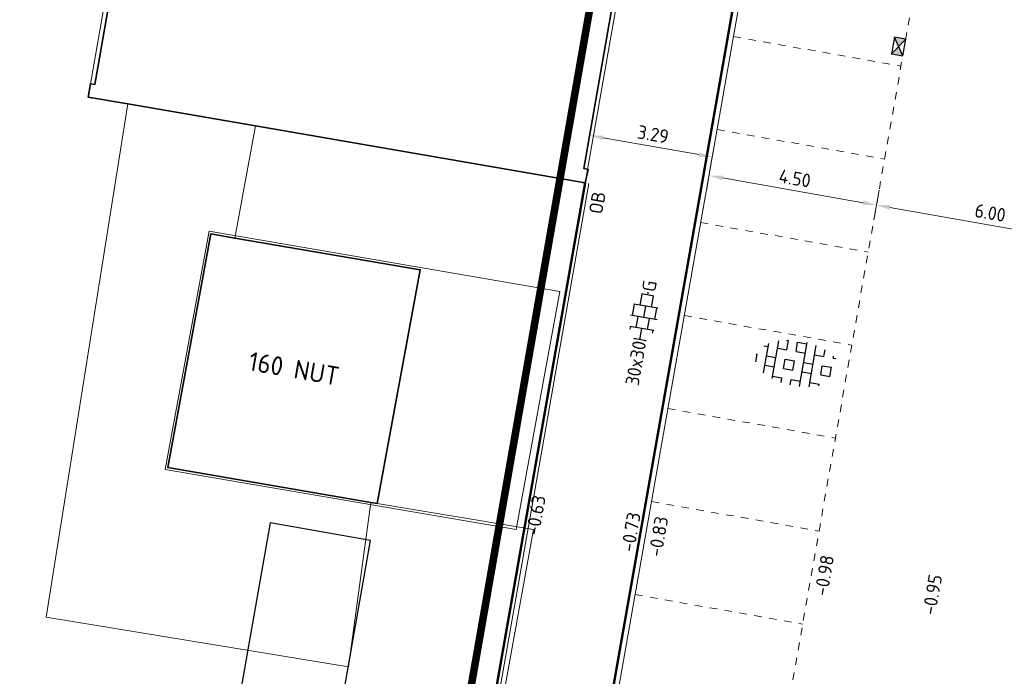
# Model space of a CAD drawing. Header units: metres. Extents: x 2514 to 227642, y 1683 to 852646.
# Tile 73 of 256: x 113555 to 113581, y 426430 to 426448. Entities that reach past the tile are written whole.
import ezdxf
from ezdxf.enums import TextEntityAlignment as Align
from ezdxf.lldxf.tags import DXFTag

# ---------------------------------------------------------------- set-up
doc = ezdxf.new("R2010")
doc.units = ezdxf.units.M
doc.linetypes.add('VW-1-1_STREEP', pattern=[2, 1, -1])
doc.linetypes.add('XX-CENTER', pattern=[8, 5, -1, 1, -1])
doc.layers.get('Defpoints').update_dxf_attribs({"color": 244, "lineweight": 35})
for name, color, linetype, lineweight in [('B-WE-GR-BEPLANTING_CULTUUR_HEESTERS-GV', 252, 'Continuous', 18), ('B-WE-KG-GRENS_PERCEEL-GV', 252, 'KG-PERCEEL', 18), ('B-WE-OG-BEBOUWING-GV', 4, 'Continuous', 35), ('B-WE-OG-BEBOUWING_HUISNUMMER-T25-200', 7, 'Continuous', 25), ('B-WE-OG-TERREIN_CULTUURSCHEIDING-GV', 252, 'Continuous', 18), ('N-WE-KG-WERKGRENS-G', 7, 'XX-CENTER', 35), ('N-WE-OG-BEBOUWING_TRAFOHUISJE-G', 4, 'Continuous', 25), ('N-WE-RI-HWA_KOLK-S', 150, 'Continuous', 25), ('N-WE-VH-KANTOPSLUITING-T18', 1, 'Continuous', 18), ('N-WE-VH-KANTOPSLUITING_ACHTERKANTBAND-G', 1, 'Continuous', 50), ('N-WE-VH-KANTOPSLUITING_OPSLUITBAND_100X200-G', 1, 'Continuous', 18), ('N-WE-VH-KANTOPSLUITING_TROTTOIRBAND_130 150-G', 2, 'Continuous', 13), ('N-WE-VH-M', 7, 'Continuous', 18), ('N-WE-VH-NAP-T18', 1, 'Continuous', 18), ('N-WE-VH-VERHARDING_GRASBETONSTEEN-S', 94, 'Continuous', 25), ('N-WE-VH-VERHARDING_TEGEL-S', 1, 'Continuous', 25), ('N-WE-VW-MARKERING_LANGS_STREEP_11_010-G', 7, 'VW-1-1_STREEP', 13)]:
    doc.layers.add(name, color=color, linetype=linetype, lineweight=lineweight)
doc.styles.add('ISO', font='NLCS-ISO.ttf')
doc.styles.add('NLCS-ISO', font='NLCS-ISO.ttf', dxfattribs={"height": 1.8})
doc.styles.add('NLCS-ISO-M200-T18', font='NLCS-ISO.ttf', dxfattribs={"height": 0.36})
doc.styles.add('NLCS-ISO-M200-T25', font='NLCS-ISO.ttf', dxfattribs={"height": 0.5})
doc.styles.get("Standard").update_dxf_attribs({"font": 'romans'})
tags = doc.linetypes.add('KG-PERCEEL', pattern='A,5.5,-2,["P",Standard,S=1.8,R=0,X=-0.5,Y=-0.9],-2,5.5,-2,[5,NLCS.SHX,S=0.75,R=0,X=0,Y=0],-2', length=19).pattern_tags.tags
tags[6] = DXFTag(74, 10)
doc.dimstyles.new('NLCS-M200-T18-PIJL_L2_H1', dxfattribs={"dimscale": 0.2, "dimtxt": 2.5, "dimasz": 1.8, "dimexe": 2, "dimexo": 2, "dimgap": 0.7, "dimtad": 1, "dimzin": 0, "dimdsep": 46, "dimtxsty": 'NLCS-ISO-M200-T18', "dimcen": 0, "dimdle": 2, "dimclrd": 256, "dimclre": 256, "dimclrt": 1, "dimadec": 1, "dimazin": 0, "dimtfac": 1, "dimtdec": 3, "dimtofl": 0, "dimtmove": 0, "dimatfit": 3, "dimfxl": 2, "dimfxlon": 1, "dimtfillclr": 256, "dimtolj": 1, "dimtzin": 0, "dimlwd": -1, "dimlwe": -1, "dimarcsym": 0})

# ---------------------------------------------------------------- blocks, each defined once
blk = doc.blocks.new('SVH-TEGEL_300X300_DUN_HALFST_KL-SO')
for p, q in [((-1.84, 1.5), (-1.5, 1.5)), ((-1.5, -1.6), (-1.5, 1.6)), ((0, -1.78), (0, 1.78)), ((0, 1.5), (1.5, 1.5)), ((1.5, -1.6), (1.5, 1.6)), ((-3.08, 0.75), (-3, 0.75)), ((-3, -0.83), (-3, 0.83)), ((-3, 0), (-1.5, 0)), ((-1.5, 0.75), (0, 0.75)), ((0, 0), (1.5, 0)), ((1.5, 0.75), (3, 0.75)), ((3, -0.83), (3, 0.83)), ((3, 0), (3.39, 0)), ((-3.08, -0.75), (-3, -0.75)), ((-1.5, -0.75), (0, -0.75)), ((1.5, -0.75), (3, -0.75)), ((-1.84, -1.5), (-1.5, -1.5)), ((0, -1.5), (1.5, -1.5))]:
    blk.add_line(p, q)
at = {"style": 'NLCS-ISO'}
blk.add_attdef('FORMAAT', text='', height=1.8, dxfattribs=at).set_placement((-3.18, 0), align=Align.MIDDLE_RIGHT)
blk.add_attdef('KLEUR', text='', height=1.8, dxfattribs=at).set_placement((3.49, 0), align=Align.MIDDLE_LEFT)
at = {"style": 'NLCS-ISO', "flags": 1}
blk.add_attdef('FUNCTIE', text='', height=1.8, dxfattribs=at).set_placement((0.12, -3.58), align=Align.MIDDLE_CENTER)
blk = doc.blocks.new('*D347')
at = {"layer": 'Defpoints', "color": 0, "transparency": 16777216}
for p in [(113573.138, 426443.949), (113569.742, 426443.644), (113572.983, 426443.073)]:
    blk.add_point(p, dxfattribs=at)
at = {"layer": 'N-WE-VH-M', "transparency": 16777216}
for p, q in [((113569.827, 426444.126), (113569.966, 426444.914)), ((113570.251, 426444.457), (113572.783, 426444.011)), ((113573.068, 426443.555), (113573.207, 426444.343))]:
    blk.add_line(p, q, dxfattribs=at)
for points in [[(113570.261, 426444.516), (113570.24, 426444.398), (113569.896, 426444.52)], [(113572.794, 426444.071), (113572.773, 426443.952), (113573.138, 426443.949)]]:
    blk.add_solid(points, dxfattribs=at)
at = {"layer": 'N-WE-VH-M', "color": 1, "transparency": 16777216, "insert": (113571.572, 426444.55), "char_height": 0.36, "attachment_point": 5, "rotation": 350.0136, "style": 'NLCS-ISO-M200-T18'}
blk.add_mtext('\\A1;3.29', dxfattribs=at)
blk = doc.blocks.new('*D627')
at = {"layer": 'Defpoints', "color": 0, "transparency": 16777216}
for p in [(113573.266, 426444.675), (113577.697, 426443.895), (113577.483, 426442.676)]:
    blk.add_point(p, dxfattribs=at)
at = {"layer": 'N-WE-VH-M', "transparency": 16777216}
for p, q in [((113573.12, 426443.85), (113572.982, 426443.063)), ((113573.406, 426443.394), (113577.128, 426442.739)), ((113577.552, 426443.07), (113577.413, 426442.282))]:
    blk.add_line(p, q, dxfattribs=at)
for points in [[(113573.416, 426443.453), (113573.395, 426443.335), (113573.051, 426443.457)], [(113577.139, 426442.798), (113577.118, 426442.68), (113577.483, 426442.676)]]:
    blk.add_solid(points, dxfattribs=at)
at = {"layer": 'N-WE-VH-M', "color": 1, "transparency": 16777216, "insert": (113575.322, 426443.382), "char_height": 0.36, "attachment_point": 5, "rotation": 350.0136, "style": 'NLCS-ISO-M200-T18'}
blk.add_mtext('\\A1;4.50', dxfattribs=at)
blk = doc.blocks.new('*D628')
at = {"layer": 'Defpoints', "color": 0, "transparency": 16777216}
for p in [(113577.697, 426443.895), (113583.78, 426443.839), (113583.392, 426441.636)]:
    blk.add_point(p, dxfattribs=at)
at = {"layer": 'N-WE-VH-M', "transparency": 16777216}
for p, q in [((113577.552, 426443.07), (113577.413, 426442.282)), ((113577.837, 426442.614), (113583.037, 426441.698)), ((113583.461, 426442.03), (113583.323, 426441.242))]:
    blk.add_line(p, q, dxfattribs=at)
for points in [[(113577.848, 426442.673), (113577.827, 426442.555), (113577.483, 426442.676)], [(113583.048, 426441.757), (113583.027, 426441.639), (113583.392, 426441.636)]]:
    blk.add_solid(points, dxfattribs=at)
at = {"layer": 'N-WE-VH-M', "color": 1, "transparency": 16777216, "insert": (113580.493, 426442.471), "char_height": 0.36, "attachment_point": 5, "rotation": 350.0136, "style": 'NLCS-ISO-M200-T18'}
blk.add_mtext('\\A1;6.00', dxfattribs=at)
blk = doc.blocks.new('N-SRI-KOLK_STRAAT_450X300-SO')
h = blk.add_hatch(color=256)
h.dxf.hatch_style = 1
h.paths.add_polyline_path([(0, 0.75), (-1.125, 1.5), (-1.125, 0)])
h.paths.add_polyline_path([(1.125, 1.5), (0, 0.75), (1.125, 0)])
for p, q in [((-1.125, 0), (1.125, 1.5)), ((1.125, 0), (-1.125, 1.5))]:
    blk.add_line(p, q)
at = {"flags": 128}
blk.add_lwpolyline([(-1.125, 0), (1.125, 0), (1.125, 1.5), (-1.125, 1.5)], close=True, dxfattribs=at)
blk = doc.blocks.new('SVH-GRASBETONSTEEN_01-SO')
at = {"ltscale": 0.1}
for p, q in [((-1.98, 2.79), (-1.75, 2.79)), ((-1.75, 1.54), (-1.75, 2.79)), ((-0.5, 2.79), (0.75, 2.79)), ((-0.5, 1.54), (-0.5, 2.79)), ((0.75, -2.95), (0.75, 2.95)), ((2, -2.78), (2, 2.78)), ((-4.84, 1.54), (-4.25, 1.54)), ((-4.25, -1.97), (-4.25, 1.97)), ((-3, -2.52), (-3, 2.52)), ((-3, 1.54), (-1.75, 1.54)), ((-0.5, 1.54), (0.75, 1.54)), ((2, 1.54), (3.25, 1.54)), ((3.25, 1.54), (3.25, 2.43)), ((4.5, 1.54), (4.5, 1.8)), ((4.5, 1.54), (4.84, 1.54)), ((-5.63, 0.29), (-5.5, 0.29)), ((-5.5, -0.71), (-5.5, 0.29)), ((-4.25, 0.29), (-3, 0.29)), ((-1.75, 0.29), (-0.5, 0.29)), ((-1.75, -0.96), (-1.75, 0.29)), ((-0.5, -0.96), (-0.5, 0.29)), ((0.75, 0.29), (2, 0.29)), ((3.25, 0.29), (4.5, 0.29)), ((3.25, -0.96), (3.25, 0.29)), ((4.5, -0.96), (4.5, 0.29)), ((-4.25, -0.96), (-3, -0.96)), ((-1.75, -0.96), (-0.5, -0.96)), ((0.75, -0.96), (2, -0.96)), ((3.25, -0.96), (4.5, -0.96)), ((-3, -2.21), (-1.75, -2.21)), ((-1.75, -2.83), (-1.75, -2.21)), ((-0.5, -2.21), (0.75, -2.21)), ((-0.5, -2.96), (-0.5, -2.21)), ((2, -2.21), (3.25, -2.21)), ((3.25, -2.43), (3.25, -2.21))]:
    blk.add_line(p, q, dxfattribs=at)
at = {"style": 'NLCS-ISO', "flags": 1}
blk.add_attdef('FUNCTIE', text='', height=1.8, dxfattribs=at).set_placement((0.12, -3.58), align=Align.MIDDLE_CENTER)

msp = doc.modelspace()

# ---------------------------------------------------------------- linework, layer by layer
at = {"layer": 'B-WE-GR-BEPLANTING_CULTUUR_HEESTERS-GV'}
msp.add_lwpolyline([(113561.046, 426444.772), (113557.67, 426445.353), (113555.506, 426431.768), (113563.508, 426430.451), (113564.099, 426434.806), (113558.729, 426435.726), (113559.87, 426441.912), (113560.499, 426441.804)], close=True, dxfattribs=at)
at = {"layer": 'B-WE-KG-GRENS_PERCEEL-GV', "ltscale": 0.2}
msp.add_lwpolyline([(113582.546, 426515.872), (113569.309, 426518), (113556.619, 426445.534), (113569.777, 426443.268), (113580.708, 426505.422)], dxfattribs=at)
msp.add_lwpolyline([(113567.944, 426434.086), (113569.106, 426440.39), (113559.822, 426441.981), (113558.659, 426435.677)], close=True, dxfattribs=at)
at = {"layer": 'B-WE-OG-BEBOUWING-GV'}
msp.add_lwpolyline([(113566.269, 426500), (113556.799, 426445.869), (113556.68, 426445.889), (113556.619, 426445.534), (113557.67, 426445.353), (113561.046, 426444.772), (113569.777, 426443.268), (113569.85, 426443.622), (113569.742, 426443.644), (113580.672, 426506.275)], dxfattribs=at)
msp.add_lwpolyline([(113560.499, 426441.804), (113559.87, 426441.912), (113558.729, 426435.726), (113564.099, 426434.806), (113564.268, 426434.777), (113565.409, 426440.963)], close=True, dxfattribs=at)
at = {"layer": 'B-WE-OG-TERREIN_CULTUURSCHEIDING-GV'}
msp.add_lwpolyline([(113565.885, 426420.12), (113566.476, 426423.391), (113568.408, 426434.084), (113564.268, 426434.777), (113564.099, 426434.806), (113563.508, 426430.451), (113555.506, 426431.768), (113557.67, 426445.353), (113556.619, 426445.534), (113556.68, 426445.889), (113556.799, 426445.869), (113566.269, 426500)], dxfattribs=at)
at = {"layer": 'N-WE-KG-WERKGRENS-G', "ltscale": 0.5, "const_width": 0.2, "flags": 128}
msp.add_lwpolyline([(113539.652, 426425.541), (113565.267, 426421.421), (113581.703, 426515.367), (113569.538, 426517.354), (113568.481, 426510.883), (113563.869, 426511.637), (113565.832, 426523.544), (113609.99, 426515.49), (113609.048, 426510.325), (113606.845, 426498.555), (113672.114, 426487.085), (113672.209, 426487.804), (113696.624, 426483.559), (113700.141, 426478.132), (113686.481, 426398.526), (113749.184, 426387.13), (113754.552, 426386.252), (113793.326, 426379.302)], dxfattribs=at)
at = {"layer": 'N-WE-OG-BEBOUWING_TRAFOHUISJE-G'}
msp.add_lwpolyline([(113560.447, 426428.647), (113563.106, 426428.179), (113564.095, 426433.792), (113561.435, 426434.26)], close=True, dxfattribs=at)
at = {"layer": 'N-WE-VH-KANTOPSLUITING_ACHTERKANTBAND-G', "ltscale": 0.2}
for points in [[(113569.268, 426422.837), (113582.422, 426497.538), (113587.001, 426496.732), (113588.206, 426496.52)], [(113565.515, 426419.035), (113569.777, 426443.268)]]:
    msp.add_lwpolyline(points, dxfattribs=at)
at = {"layer": 'N-WE-VH-KANTOPSLUITING_OPSLUITBAND_100X200-G', "ltscale": 0.2}
msp.add_lwpolyline([(113565.596, 426418.919), (113569.875, 426443.251)], dxfattribs=at)
at = {"layer": 'N-WE-VH-KANTOPSLUITING_TROTTOIRBAND_130 150-G', "ltscale": 0.2}
msp.add_lwpolyline([(113569.416, 426422.811), (113582.491, 426497.069)], dxfattribs=at)
at = {"layer": 'N-WE-VW-MARKERING_LANGS_STREEP_11_010-G', "ltscale": 0.2}
for p, q in [((113573.882, 426422.228), (113586.975, 426496.584)), ((113573.699, 426447.137), (113578.131, 426446.357)), ((113573.266, 426444.675), (113577.697, 426443.895)), ((113572.832, 426442.213), (113577.264, 426441.433)), ((113572.398, 426439.751), (113576.83, 426438.97)), ((113571.965, 426437.289), (113576.397, 426436.508)), ((113571.531, 426434.827), (113575.963, 426434.046)), ((113571.098, 426432.364), (113575.53, 426431.584))]:
    msp.add_line(p, q, dxfattribs=at)

# ---------------------------------------------------------------- block references
at = {"layer": 'N-WE-RI-HWA_KOLK-S', "ltscale": 0.2, "xscale": 0.2, "yscale": 0.2, "zscale": 0.2, "rotation": 80.0135621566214}
msp.add_blockref('N-SRI-KOLK_STRAAT_450X300-SO', (113578.218, 426446.849), dxfattribs=at)
at = {"layer": 'N-WE-VH-VERHARDING_GRASBETONSTEEN-S', "xscale": 0.2, "yscale": 0.2, "zscale": 0.2, "rotation": 350.06}
msp.add_blockref('SVH-GRASBETONSTEEN_01-SO', (113575.399, 426438.479), dxfattribs=at)
at = {"layer": 'N-WE-VH-VERHARDING_TEGEL-S', "xscale": 0.2, "yscale": 0.2, "zscale": 0.2, "rotation": 80.01356216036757}
msp.add_blockref('SVH-TEGEL_300X300_DUN_HALFST_KL-SO', (113571.326, 426439.703), dxfattribs=at).add_auto_attribs({'FORMAAT': '30x30', 'KLEUR': 'G'})

# ---------------------------------------------------------------- texts
at = {"layer": 'B-WE-OG-BEBOUWING_HUISNUMMER-T25-200', "style": 'NLCS-ISO-M200-T25'}
msp.add_text('160 NUT', height=0.5, rotation=350, dxfattribs=at).set_placement((113562.069, 426438.344), align=Align.MIDDLE)
at = {"layer": 'N-WE-VH-KANTOPSLUITING-T18', "style": 'NLCS-ISO-M200-T18'}
msp.add_text('OB', height=0.36, rotation=80.1086, dxfattribs=at).set_placement((113570.221, 426442.418))
at = {"layer": 'N-WE-VH-NAP-T18', "style": 'ISO'}
for s, p in [('-0.63', (113568.553, 426433.911)), ('-0.73', (113571.068, 426433.47)), ('-0.83', (113571.794, 426433.343)), ('-0.98', (113576.181, 426432.306)), ('-0.95', (113579.042, 426431.804))]:
    msp.add_text(s, height=0.36, rotation=80.1086, dxfattribs=at).set_placement(p)

# ---------------------------------------------------------------- dimensions: what is measured, and where the dimension line sits
at = {"layer": 'N-WE-VH-M'}
for base, p1, p2, picture, middle in [((113573.138, 426443.949), (113569.742, 426443.644), (113572.983, 426443.073), '*D347', (113571.572, 426444.55)), ((113577.483, 426442.676), (113573.266, 426444.675), (113577.697, 426443.895), '*D627', (113575.322, 426443.382)), ((113583.392, 426441.636), (113577.697, 426443.895), (113583.78, 426443.839), '*D628', (113580.493, 426442.471))]:
    dim = msp.add_linear_dim(base=base, p1=p1, p2=p2, angle=350.0136, dimstyle='NLCS-M200-T18-PIJL_L2_H1', override={"dimclrt": 1}, dxfattribs=at)
    dim.commit()
    dim.dimension.update_dxf_attribs({"geometry": picture, "text_midpoint": middle})

doc.saveas('drawing.dxf')
